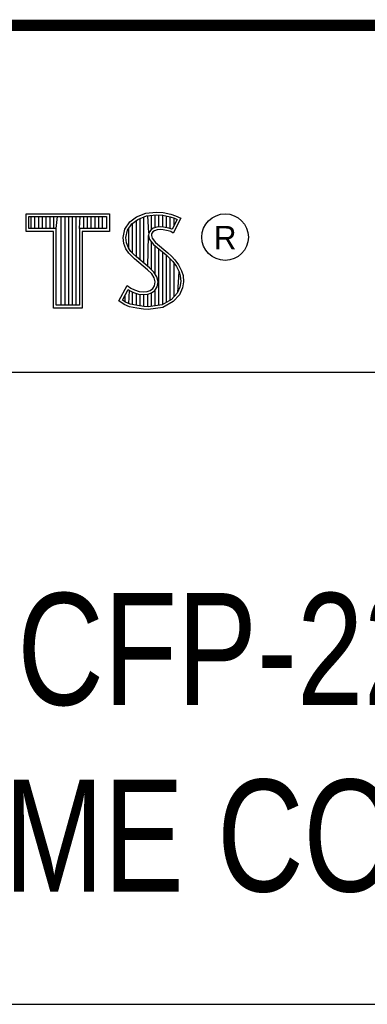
# Model space of a CAD drawing. Header units: inches. Extents: x 0 to 34, y 0 to 22.
# Tile 88 of 93: x 30.461 to 31.082, y 1.25 to 3.01. Entities that reach past the tile are written whole.
import ezdxf

# ---------------------------------------------------------------- set-up
doc = ezdxf.new("R2010")
doc.units = ezdxf.units.IN
doc.header["$LTSCALE"] = 1.87
doc.header["$MEASUREMENT"] = 0
doc.layers.get('0').update_dxf_attribs({"linetype": 'CONTINUOUS'})
doc.styles.get("Standard").update_dxf_attribs({"font": 'txt', "width": 0.8})

msp = doc.modelspace()

# ---------------------------------------------------------------- linework, layer by layer
at = {"color": 2, "linetype": 'CONTINUOUS'}
for p, q in [((28.3793, 3.0003), (33.5093, 3.0003)), ((30.4728, 2.6631), (30.6211, 2.6631)), ((30.4728, 2.6317), (30.4728, 2.6631)), ((30.4776, 2.6583), (30.6162, 2.6583)), ((30.4776, 2.6366), (30.4776, 2.6583)), ((30.4815, 2.6366), (30.4815, 2.6583)), ((30.4882, 2.6366), (30.4882, 2.6583)), ((30.495, 2.6366), (30.495, 2.6583)), ((30.5017, 2.6366), (30.5017, 2.6583)), ((30.5084, 2.6366), (30.5084, 2.6583)), ((30.5151, 2.6366), (30.5151, 2.6583)), ((30.5218, 2.6366), (30.5218, 2.6583)), ((30.5263, 2.6366), (30.5285, 2.6583)), ((30.5352, 2.4996), (30.5352, 2.6583)), ((30.5419, 2.4996), (30.5419, 2.6583)), ((30.5486, 2.4996), (30.5486, 2.6583)), ((30.5554, 2.4996), (30.5554, 2.6583)), ((30.5621, 2.4996), (30.5621, 2.6583)), ((30.5676, 2.6366), (30.5688, 2.6583)), ((30.5755, 2.6366), (30.5755, 2.6583)), ((30.5822, 2.6366), (30.5822, 2.6583)), ((30.5889, 2.6366), (30.5889, 2.6583)), ((30.5956, 2.6366), (30.5956, 2.6583)), ((30.6023, 2.6366), (30.6023, 2.6583)), ((30.609, 2.6366), (30.609, 2.6583)), ((30.6162, 2.6583), (30.6162, 2.6366)), ((30.6211, 2.6631), (30.6211, 2.6317)), ((30.6577, 2.6488), (30.6695, 2.6575)), ((30.6695, 2.6575), (30.6863, 2.6642)), ((30.6719, 2.6532), (30.6875, 2.6594)), ((30.6829, 2.5748), (30.6829, 2.6576)), ((30.6863, 2.6642), (30.7049, 2.6662)), ((30.6875, 2.6594), (30.705, 2.6613)), ((30.6917, 2.629), (30.6896, 2.6596)), ((30.6963, 2.635), (30.6963, 2.6604)), ((30.703, 2.6384), (30.703, 2.6611)), ((30.7049, 2.6662), (30.7173, 2.6653)), ((30.705, 2.6613), (30.7166, 2.6605)), ((30.7097, 2.6396), (30.7097, 2.661)), ((30.7164, 2.6396), (30.7164, 2.6605)), ((30.7166, 2.6605), (30.7296, 2.6577)), ((30.7173, 2.6653), (30.7309, 2.6624)), ((30.7231, 2.6385), (30.7231, 2.6591)), ((30.7296, 2.6577), (30.7375, 2.655)), ((30.7299, 2.6368), (30.7299, 2.6576)), ((30.7309, 2.6624), (30.7393, 2.6595)), ((30.7393, 2.6595), (30.7486, 2.6552)), ((30.6487, 2.6355), (30.6577, 2.6488)), ((30.6533, 2.6336), (30.6612, 2.6454)), ((30.6612, 2.6454), (30.6719, 2.6532)), ((30.6627, 2.5927), (30.6627, 2.6465)), ((30.6695, 2.586), (30.6695, 2.6514)), ((30.6762, 2.5804), (30.6762, 2.6549)), ((30.7117, 2.6398), (30.7056, 2.6392)), ((30.7179, 2.6395), (30.7117, 2.6398)), ((30.742, 2.6529), (30.7333, 2.6355)), ((30.7486, 2.6552), (30.7353, 2.6286)), ((30.7366, 2.642), (30.7366, 2.6553)), ((30.7375, 2.655), (30.742, 2.6529)), ((30.5214, 2.6317), (30.4728, 2.6317)), ((30.5263, 2.6366), (30.4776, 2.6366)), ((30.5214, 2.4947), (30.5214, 2.6317)), ((30.5263, 2.4996), (30.5263, 2.6366)), ((30.6162, 2.6366), (30.5676, 2.6366)), ((30.5676, 2.6366), (30.5676, 2.4996)), ((30.6211, 2.6317), (30.5724, 2.6317)), ((30.5724, 2.6317), (30.5724, 2.4947)), ((30.6458, 2.621), (30.6487, 2.6355)), ((30.6507, 2.6208), (30.6533, 2.6336)), ((30.656, 2.5999), (30.656, 2.6377)), ((30.6896, 2.5692), (30.6912, 2.6242)), ((30.6917, 2.629), (30.6912, 2.6242)), ((30.6912, 2.6242), (30.6928, 2.6171)), ((30.6949, 2.634), (30.6917, 2.629)), ((30.6995, 2.6373), (30.6949, 2.634)), ((30.6965, 2.6274), (30.6962, 2.6245)), ((30.6962, 2.6245), (30.6973, 2.6193)), ((30.6985, 2.6306), (30.6965, 2.6274)), ((30.7017, 2.6329), (30.6985, 2.6306)), ((30.7056, 2.6392), (30.6995, 2.6373)), ((30.7066, 2.6344), (30.7017, 2.6329)), ((30.7118, 2.6349), (30.7066, 2.6344)), ((30.7173, 2.6346), (30.7118, 2.6349)), ((30.726, 2.6329), (30.7173, 2.6346)), ((30.7272, 2.6376), (30.7179, 2.6395)), ((30.7306, 2.6315), (30.726, 2.6329)), ((30.7327, 2.6359), (30.7272, 2.6376)), ((30.7353, 2.6286), (30.7306, 2.6315)), ((30.7333, 2.6355), (30.7327, 2.6359)), ((30.6469, 2.61), (30.6458, 2.621)), ((30.6507, 2.6002), (30.6469, 2.61)), ((30.6517, 2.6112), (30.6507, 2.6208)), ((30.6551, 2.6025), (30.6517, 2.6112)), ((30.6928, 2.6171), (30.6999, 2.6083)), ((30.6963, 2.563), (30.6963, 2.6128)), ((30.6973, 2.6193), (30.7034, 2.6118)), ((30.6999, 2.6083), (30.7224, 2.5896)), ((30.703, 2.5548), (30.703, 2.6058)), ((30.7034, 2.6118), (30.7257, 2.5932)), ((30.6559, 2.5927), (30.6507, 2.6002)), ((30.6597, 2.5958), (30.6551, 2.6025)), ((30.6661, 2.5825), (30.6559, 2.5927)), ((30.6637, 2.5918), (30.6597, 2.5958)), ((30.6694, 2.5861), (30.6637, 2.5918)), ((30.7097, 2.4997), (30.7097, 2.6002)), ((30.7164, 2.5006), (30.7164, 2.5946)), ((30.7224, 2.5896), (30.7283, 2.5837)), ((30.7231, 2.5049), (30.7231, 2.5889)), ((30.7257, 2.5932), (30.7318, 2.5872)), ((30.7318, 2.5872), (30.7379, 2.5808)), ((30.6892, 2.5631), (30.6661, 2.5825)), ((30.6925, 2.5667), (30.6694, 2.5861)), ((30.7283, 2.5837), (30.7342, 2.5776)), ((30.7299, 2.5074), (30.7299, 2.5821)), ((30.7342, 2.5776), (30.7407, 2.5692)), ((30.7366, 2.5148), (30.7366, 2.5745)), ((30.7379, 2.5808), (30.7448, 2.5718)), ((30.7407, 2.5692), (30.7455, 2.5596)), ((30.7448, 2.5718), (30.7501, 2.5614)), ((30.6968, 2.5556), (30.6892, 2.5631)), ((30.7006, 2.5587), (30.6925, 2.5667)), ((30.7011, 2.5487), (30.6968, 2.5556)), ((30.7056, 2.5506), (30.7006, 2.5587)), ((30.7433, 2.5222), (30.7455, 2.5596)), ((30.7455, 2.5596), (30.7478, 2.5521)), ((30.7478, 2.5521), (30.7486, 2.5419)), ((30.7501, 2.5614), (30.7527, 2.553)), ((30.7527, 2.553), (30.7535, 2.5417)), ((30.638, 2.5073), (30.653, 2.535)), ((30.653, 2.535), (30.6594, 2.5304)), ((30.6988, 2.5295), (30.7017, 2.5342)), ((30.7031, 2.5414), (30.7011, 2.5487)), ((30.7017, 2.5342), (30.7031, 2.5414)), ((30.7081, 2.5416), (30.7056, 2.5506)), ((30.7063, 2.5323), (30.7081, 2.5416)), ((30.7486, 2.5419), (30.7471, 2.5321)), ((30.7535, 2.5417), (30.7518, 2.5307)), ((30.6444, 2.5088), (30.6547, 2.5278)), ((30.6493, 2.5054), (30.6493, 2.518)), ((30.6547, 2.5278), (30.6569, 2.5262)), ((30.656, 2.5023), (30.6569, 2.5262)), ((30.6569, 2.5262), (30.6639, 2.5227)), ((30.6594, 2.5304), (30.6658, 2.5272)), ((30.6627, 2.5008), (30.6627, 2.5231)), ((30.6639, 2.5227), (30.6731, 2.5196)), ((30.6658, 2.5272), (30.6742, 2.5243)), ((30.6695, 2.4993), (30.6695, 2.5208)), ((30.6731, 2.5196), (30.6816, 2.5186)), ((30.6742, 2.5243), (30.6817, 2.5235)), ((30.6762, 2.4983), (30.6762, 2.5192)), ((30.6816, 2.5186), (30.6898, 2.5192)), ((30.6817, 2.5235), (30.6887, 2.524)), ((30.6829, 2.4973), (30.6829, 2.5184)), ((30.6887, 2.524), (30.6939, 2.5261)), ((30.6896, 2.497), (30.6896, 2.5192)), ((30.6898, 2.5192), (30.6962, 2.5217)), ((30.6939, 2.5261), (30.6988, 2.5295)), ((30.6962, 2.5217), (30.7024, 2.5261)), ((30.6963, 2.4979), (30.6963, 2.5218)), ((30.7024, 2.5261), (30.7063, 2.5323)), ((30.703, 2.4988), (30.703, 2.5266)), ((30.7421, 2.521), (30.7322, 2.51)), ((30.7463, 2.5183), (30.7353, 2.5061)), ((30.7471, 2.5321), (30.7421, 2.521)), ((30.7518, 2.5307), (30.7463, 2.5183)), ((30.5676, 2.4996), (30.5263, 2.4996)), ((30.6475, 2.5009), (30.638, 2.5073)), ((30.6498, 2.5052), (30.6444, 2.5088)), ((30.6568, 2.4971), (30.6475, 2.5009)), ((30.6582, 2.5018), (30.6498, 2.5052)), ((30.6713, 2.499), (30.6582, 2.5018)), ((30.6824, 2.4974), (30.6713, 2.499)), ((30.7152, 2.5004), (30.6902, 2.4971)), ((30.7322, 2.51), (30.7152, 2.5004)), ((30.7353, 2.5061), (30.7167, 2.4957)), ((30.5724, 2.4947), (30.5214, 2.4947)), ((30.6704, 2.4942), (30.6568, 2.4971)), ((30.682, 2.4925), (30.6704, 2.4942)), ((30.6904, 2.4922), (30.682, 2.4925)), ((30.6902, 2.4971), (30.6824, 2.4974)), ((30.7167, 2.4957), (30.6904, 2.4922)), ((28.7231, 2.38), (33.5, 2.38)), ((28.3793, 1.2503), (33.5093, 1.2503))]:
    msp.add_line(p, q, dxfattribs=at)
at = {"color": 7, "linetype": 'CONTINUOUS', "const_width": 0.02}
msp.add_lwpolyline([(25.58, 3), (33.5, 3)], dxfattribs=at)
at = {"color": 2, "linetype": 'CONTINUOUS'}
msp.add_circle((30.8277, 2.6214), 0.0416, dxfattribs=at)

# ---------------------------------------------------------------- texts
msp.add_text('R', height=0.042, dxfattribs=at).set_placement((30.8076, 2.5994))
at = {"color": 7, "linetype": 'CONTINUOUS', "insert": (30.9443, 1.9853), "char_height": 0.2, "width": 3.2, "attachment_point": 2}
msp.add_mtext('CFP-2220\\PREAL-TIME CONTROLLER', dxfattribs=at)

doc.saveas('drawing.dxf')
